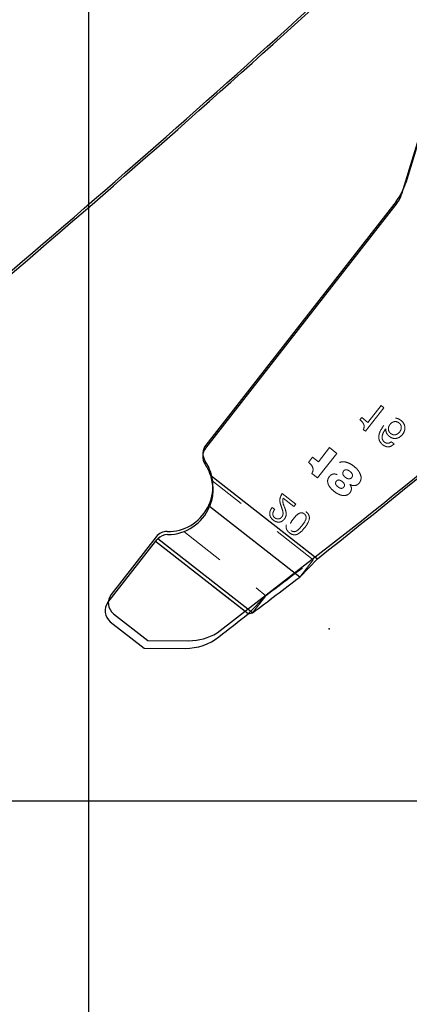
# Model space of a CAD drawing. Header units: inches. Extents: x 0.1 to 87.3, y 0.1 to 33.9.
# Tile 72 of 174: x 25.4 to 26.3, y 20 to 22.1. Entities that reach past the tile are written whole.
import ezdxf

# ---------------------------------------------------------------- set-up
doc = ezdxf.new("R2010")
doc.units = ezdxf.units.IN
doc.header["$MEASUREMENT"] = 0
doc.header["$PDSIZE"] = -1
doc.linetypes.add('CENTERX2', pattern=[0.8, 0.5, -0.1, 0.1, -0.1])
doc.linetypes.add('HIDDEN', pattern=[0.075, 0.05, -0.025])
doc.layers.add('DIMENSIONS', color=171, linetype='Continuous')
doc.styles.add('SLDTEXTSTYLE0', font='TXT', dxfattribs={"width": 0.75})
doc.dimstyles.new('SLDDIMSTYLE4', dxfattribs={"dimtxt": 0.125, "dimasz": 0.13, "dimexe": 0, "dimexo": 0.0625, "dimgap": 0.03125, "dimtad": 0, "dimtih": 1, "dimtoh": 1, "dimdec": 4, "dimrnd": 1e-09, "dimzin": 4, "dimdsep": 46, "dimtxsty": 'SLDTEXTSTYLE0', "dimsah": 1, "dimcen": 0, "dimadec": 0, "dimazin": 1, "dimtfac": 1, "dimtdec": 4, "dimtofl": 0, "dimtmove": 0, "dimatfit": 3, "dimfxl": 1, "dimfrac": 2, "dimtolj": 1, "dimtzin": 12, "dimarcsym": 0})
doc.dimstyles.new('SLDDIMSTYLE7', dxfattribs={"dimtxt": 0.125, "dimasz": 0.13, "dimexe": 0, "dimexo": 0.0625, "dimgap": 0.03125, "dimtad": 0, "dimtih": 1, "dimtoh": 1, "dimdec": 1, "dimrnd": 1e-09, "dimzin": 12, "dimdsep": 46, "dimtxsty": 'SLDTEXTSTYLE0', "dimsah": 1, "dimcen": 0.09, "dimadec": 0, "dimazin": 3, "dimtfac": 1, "dimtdec": 1, "dimtofl": 0, "dimtmove": 0, "dimatfit": 3, "dimfxl": 1, "dimfrac": 2, "dimtolj": 1, "dimtzin": 12, "dimarcsym": 0})

# ---------------------------------------------------------------- blocks, each defined once
blk = doc.blocks.new('_D_4')
at = {"layer": 'DIMENSIONS'}
for p, q in [((24.4517, 22.234), (25.6735, 15.5391)), ((26.6256, 16.0121), (26.5875, 16.0121)), ((26.5875, 16.0121), (26.5875, 15.8136)), ((27.0412, 16.0121), (27.0793, 16.0121)), ((27.0793, 16.0121), (27.0793, 15.8136)), ((26.5875, 15.8136), (26.6256, 15.8136)), ((27.0793, 15.8136), (27.0412, 15.8136)), ((25.6735, 15.5391), (25.8922, 15.5391))]:
    blk.add_line(p, q, dxfattribs=at)
blk.add_solid([(24.4517, 22.234), (24.4554, 22.1025), (24.4947, 22.1097)], dxfattribs=at)
at = {"layer": 'DIMENSIONS', "char_height": 0.125, "attachment_point": 1, "style": 'SLDTEXTSTYLE0'}
for s, insert in [('3.454', (26.6256, 15.9748)), ('%%c', (26.5313, 15.7878)), ('.1360', (26.7198, 15.7878)), ('TBD PER TAPPING UNIT', (25.9547, 15.5893)), ('SPECIFICATIONS', (26.1929, 15.3909))]:
    blk.add_mtext(s, dxfattribs=dict(at, insert=insert))
blk = doc.blocks.new('_D_10')
at = {"layer": 'DIMENSIONS'}
for p, q in [((2.8197, 20.8042), (2.8197, 14.5427)), ((48.3846, 20.3884), (48.3846, 14.5427)), ((2.8197, 14.6677), (27.4208, 14.6677)), ((48.3846, 14.6677), (27.7909, 14.6677))]:
    blk.add_line(p, q, dxfattribs=at)
for centre, start, end in [((27.6426, 14.655), 153.4349, 206.5651), ((27.569, 14.655), 333.4349, 26.5651)]:
    blk.add_arc(centre, 0.2219, start, end, dxfattribs=at)
for points in [[(2.8197, 14.6677), (2.9497, 14.6477), (2.9497, 14.6877)], [(48.3846, 14.6677), (48.2546, 14.6877), (48.2546, 14.6477)]]:
    blk.add_solid(points, dxfattribs=at)
at = {"layer": 'DIMENSIONS', "insert": (27.4442, 14.7169), "char_height": 0.125, "attachment_point": 1, "style": 'SLDTEXTSTYLE0'}
blk.add_mtext('45.6', dxfattribs=at)

msp = doc.modelspace()

# ---------------------------------------------------------------- linework, layer by layer
at = {"color": 7, "linetype": 'Continuous'}
for p, q in [((25.58457, 20.43835), (25.58457, 26.74835)), ((25.58457, 20.43835), (25.58457, 26.74835)), ((26.33105, 21.96795), (26.27649, 21.78893)), ((26.25542, 21.74841), (25.83979, 21.21642)), ((25.86466, 20.80598), (26.1569, 21.03268)), ((25.7314, 21.01599), (25.6331, 20.89016)), ((25.63827, 20.84805), (25.71356, 20.78923)), ((25.71356, 20.78923), (25.803, 20.78906)), ((25.58457, 16.36386), (25.58457, 20.59835)), ((25.58457, 20.43835), (24.15957, 20.43835)), ((27.00957, 20.43835), (25.58457, 20.43835))]:
    msp.add_line(p, q, dxfattribs=at)
at = {"color": 7, "linetype": 'CENTERX2'}
msp.add_line((25.58457, 17.28335), (25.58457, 23.59335), dxfattribs=at)
at = {"color": 7, "linetype": 'Continuous', "lineweight": 25}
for p, q in [((26.32669, 21.95858), (26.26744, 21.76417)), ((26.25733, 21.74472), (25.83939, 21.20978)), ((25.85001, 21.1506), (26.08367, 20.96805)), ((26.04526, 20.92821), (25.84794, 21.08238)), ((25.73283, 21.00933), (25.73484, 21.01165)), ((25.94194, 20.84985), (25.73484, 21.01165)), ((25.62604, 20.87266), (25.73013, 21.00589)), ((25.73013, 21.00589), (25.73283, 21.00933)), ((25.93271, 20.84762), (25.73013, 21.00589)), ((26.04526, 20.92821), (26.08367, 20.96805)), ((25.93271, 20.84762), (25.94194, 20.84985)), ((25.63121, 20.83055), (25.70548, 20.77252)), ((25.70548, 20.77252), (25.79473, 20.77235))]:
    msp.add_line(p, q, dxfattribs=at)
at = {"color": 7, "linetype": 'HIDDEN', "lineweight": 18}
for p, q in [((26.18855, 21.24653), (26.22872, 21.29794)), ((26.22256, 21.30275), (26.19378, 21.26592)), ((26.22872, 21.29794), (26.22256, 21.30275)), ((26.18043, 21.27634), (26.17658, 21.27142)), ((26.19378, 21.26592), (26.18043, 21.27634)), ((26.18384, 21.25021), (26.18855, 21.24653)), ((26.10985, 21.21081), (26.08563, 21.17981)), ((26.12593, 21.19824), (26.10985, 21.21081)), ((26.25099, 21.21888), (26.24483, 21.22369)), ((26.07304, 21.18965), (26.06434, 21.17852)), ((26.08563, 21.17981), (26.07304, 21.18965)), ((26.0839, 21.14444), (26.12593, 21.19824)), ((25.85001, 21.1506), (26.08367, 20.96805)), ((26.07123, 21.15434), (26.0839, 21.14444)), ((26.12708, 21.15189), (26.12697, 21.15175)), ((26.07456, 20.96572), (25.85319, 21.13868)), ((26.15459, 21.13017), (26.1547, 21.13031)), ((26.1547, 21.13031), (26.15459, 21.13017)), ((26.03615, 21.08725), (26.00651, 21.11042)), ((26.0091, 21.10066), (26.03241, 21.08245)), ((25.99032, 21.07583), (25.98487, 21.08008)), ((26.03241, 21.08245), (26.03615, 21.08725)), ((25.79199, 21.02741), (25.97124, 20.88736)), ((25.93271, 20.84762), (25.73013, 21.00589)), ((26.04526, 20.92821), (26.07456, 20.96572)), ((25.93271, 20.84762), (25.97124, 20.88736)), ((25.94194, 20.84985), (25.97124, 20.88736))]:
    msp.add_line(p, q, dxfattribs=at)
at = {"color": 7, "linetype": 'Continuous', "lineweight": 25}
for centre, radius, start, end in [((7.52952, 42.55726), 27.55906, 308.428925, 312.564485), ((8.95452, 42.55726), 27.55906, 308.428925, 312.564485), ((26.21005, 21.78166), 0.06, 321.99999, 343.05179), ((25.86303, 21.19131), 0.03, 141.99999, 214.11214), ((25.7567, 21.11929), 0.09843, 18.55244, 34.11214), ((25.7567, 21.11929), 0.09843, 269.89644, 337.97311), ((25.75647, 20.99086), 0.03, 89.89644, 136.13192), ((11.51506, 39.97912), 23.95963, 307.022805, 307.332906), ((25.64968, 20.85419), 0.03, 141.99999, 232), ((8.95146, 42.55334), 27.55906, 307.868489, 308.037489), ((25.79496, 20.89235), 0.12, 269.89128, 307.86849)]:
    msp.add_arc(centre, radius, start, end, dxfattribs=at)
at = {"color": 7, "linetype": 'Continuous'}
for centre, radius, start, end in [((7.52992, 42.56389), 27.55906, 308.622484, 312.564485), ((8.95492, 42.56389), 27.55906, 308.622484, 312.564485), ((26.15692, 21.82536), 0.125, 321.99999, 343.05179), ((25.86343, 21.19795), 0.03, 141.99999, 214.11214), ((25.7571, 21.12593), 0.09843, 269.08395, 34.11214), ((25.75505, 20.99752), 0.03, 89.08395, 141.99999), ((25.65674, 20.87169), 0.03, 141.99999, 232), ((25.80322, 20.90906), 0.12, 269.89128, 300.79434)]:
    msp.add_arc(centre, radius, start, end, dxfattribs=at)
at = {"color": 7, "linetype": 'HIDDEN', "lineweight": 18}
msp.add_arc((11.54436, 40.01663), 23.95963, 307.022805, 307.332906, dxfattribs=at)
for points, knots in [([(26.17658, 21.27142), (26.17843, 21.26987), (26.18194, 21.2669), (26.18503, 21.2619), (26.18584, 21.25744), (26.18546, 21.25375), (26.1844, 21.25144), (26.18384, 21.25021)], [0, 0, 0, 0, 0.292109, 0.5574083, 0.6928273, 0.8363094, 1, 1, 1, 1]), ([(26.23322, 21.25204), (26.23315, 21.25018), (26.23301, 21.24658), (26.23472, 21.24203), (26.2371, 21.23862), (26.2402, 21.23555), (26.24528, 21.232), (26.25313, 21.22996), (26.26213, 21.2324), (26.26906, 21.23828), (26.27327, 21.24521), (26.27497, 21.252), (26.27461, 21.25843), (26.27162, 21.26502), (26.26645, 21.27021), (26.26066, 21.27386), (26.255, 21.27543), (26.24964, 21.2752), (26.23954, 21.27182), (26.23361, 21.26496), (26.22884, 21.25944)], [0, 0, 0, 0, 0.04256084, 0.08228567, 0.10938321, 0.13813867, 0.18253921, 0.25116696, 0.31740476, 0.38938044, 0.45557353, 0.50135177, 0.54896332, 0.60135253, 0.6644713, 0.71493205, 0.7579565, 0.79764399, 0.83700296, 1, 1, 1, 1]), ([(26.22884, 21.25944), (26.22512, 21.25415), (26.21976, 21.24651), (26.21714, 21.23469), (26.21836, 21.2261), (26.22309, 21.21936), (26.22873, 21.21504), (26.23408, 21.21278), (26.23964, 21.21227), (26.2458, 21.21407), (26.24919, 21.21721), (26.25099, 21.21888)], [0, 0, 0, 0, 0.2540562, 0.3669436, 0.473839, 0.5893958, 0.6846762, 0.7539187, 0.8179097, 0.9034025, 1, 1, 1, 1]), ([(26.25099, 21.21888), (26.24919, 21.21721), (26.2458, 21.21407), (26.23964, 21.21227), (26.23408, 21.21278), (26.22873, 21.21504), (26.22309, 21.21936), (26.21836, 21.2261), (26.21714, 21.23469), (26.21976, 21.24651), (26.22512, 21.25415), (26.22884, 21.25944)], [0, 0, 0, 0, 0.0965975, 0.1820903, 0.2460813, 0.3153238, 0.4106042, 0.526161, 0.6330564, 0.7459438, 1, 1, 1, 1]), ([(26.24483, 21.22369), (26.24376, 21.22279), (26.2417, 21.22105), (26.23776, 21.21998), (26.23371, 21.2205), (26.2304, 21.22242), (26.22792, 21.22476), (26.22627, 21.22711), (26.22512, 21.23001), (26.22473, 21.23352), (26.22594, 21.2416), (26.22983, 21.24736), (26.23296, 21.25201)], [0, 0, 0, 0, 0.0852026, 0.1635413, 0.2422229, 0.3295004, 0.3932682, 0.4505161, 0.5041877, 0.5830146, 0.6641895, 1, 1, 1, 1]), ([(26.23296, 21.25201), (26.22983, 21.24736), (26.22594, 21.2416), (26.22473, 21.23352), (26.22512, 21.23001), (26.22627, 21.22711), (26.22792, 21.22476), (26.2304, 21.22242), (26.23371, 21.2205), (26.23776, 21.21998), (26.2417, 21.22105), (26.24376, 21.22279), (26.24483, 21.22369)], [0, 0, 0, 0, 0.3358105, 0.4169854, 0.4958123, 0.5494839, 0.6067318, 0.6704996, 0.7577771, 0.8364587, 0.9147974, 1, 1, 1, 1]), ([(26.23296, 21.25201), (26.23301, 21.25201), (26.2331, 21.25202), (26.23318, 21.25203), (26.23322, 21.25204)], [0, 0, 0, 0, 0.5600684, 1, 1, 1, 1]), ([(26.24388, 21.24161), (26.24286, 21.24252), (26.24093, 21.24425), (26.23913, 21.24763), (26.23831, 21.25178), (26.23918, 21.25674), (26.24205, 21.26169), (26.24618, 21.26566), (26.25133, 21.26785), (26.25698, 21.26766), (26.26155, 21.26523), (26.26473, 21.26205), (26.26645, 21.25875), (26.26718, 21.25466), (26.26634, 21.24984), (26.26351, 21.24498), (26.25952, 21.24101), (26.25505, 21.23882), (26.25088, 21.23849), (26.24717, 21.23937), (26.24502, 21.24083), (26.24388, 21.24161)], [0, 0, 0, 0, 0.045934, 0.0872823, 0.1268069, 0.187149, 0.2527721, 0.3177321, 0.3777264, 0.4370373, 0.5028758, 0.5473684, 0.5877572, 0.6266676, 0.6859156, 0.7489064, 0.8141625, 0.8739241, 0.912811, 0.9537154, 1, 1, 1, 1]), ([(26.06434, 21.17852), (26.06643, 21.17676), (26.07044, 21.17337), (26.07368, 21.16744), (26.07429, 21.16228), (26.07352, 21.15811), (26.07203, 21.15565), (26.07123, 21.15434)], [0, 0, 0, 0, 0.2896123, 0.5579225, 0.6944847, 0.837711, 1, 1, 1, 1]), ([(26.1547, 21.13031), (26.15641, 21.12944), (26.15976, 21.12774), (26.16546, 21.12752), (26.17088, 21.12937), (26.17531, 21.13344), (26.17829, 21.13871), (26.17931, 21.1446), (26.17826, 21.15135), (26.17463, 21.15859), (26.16795, 21.1665), (26.15887, 21.17369), (26.14803, 21.17937), (26.13784, 21.18059), (26.13052, 21.17778), (26.12621, 21.17406), (26.12325, 21.16996), (26.12149, 21.16535), (26.1217, 21.16023), (26.12401, 21.15551), (26.12611, 21.15304), (26.12708, 21.15189)], [0, 0, 0, 0, 0.0435661, 0.0851595, 0.1268544, 0.171862, 0.2198282, 0.2632613, 0.3063298, 0.3742313, 0.4458137, 0.5424151, 0.6379927, 0.7241841, 0.7669433, 0.8141442, 0.852624, 0.8818509, 0.925723, 0.9655863, 1, 1, 1, 1]), ([(26.15461, 21.15891), (26.15658, 21.15714), (26.15946, 21.15453), (26.16059, 21.15006), (26.16005, 21.14758), (26.15885, 21.14561), (26.15704, 21.14381), (26.15461, 21.14262), (26.15162, 21.14238), (26.14814, 21.14346), (26.14462, 21.14578), (26.1415, 21.14863), (26.13951, 21.15171), (26.13889, 21.15473), (26.1394, 21.15747), (26.14073, 21.15973), (26.14236, 21.16139), (26.1446, 21.16254), (26.14921, 21.16258), (26.15241, 21.1604), (26.15461, 21.15891)], [0, 0, 0, 0, 0.1230751, 0.1802758, 0.20935, 0.2416582, 0.2887142, 0.3290932, 0.3676445, 0.4290832, 0.4983441, 0.5668972, 0.6296626, 0.6692613, 0.7106856, 0.7593707, 0.79166, 0.8205858, 0.8770758, 1, 1, 1, 1]), ([(26.15461, 21.15891), (26.15241, 21.1604), (26.14921, 21.16258), (26.1446, 21.16254), (26.14236, 21.16139), (26.14073, 21.15973), (26.1394, 21.15747), (26.13889, 21.15473), (26.13951, 21.15171), (26.1415, 21.14863), (26.14462, 21.14578), (26.14814, 21.14346), (26.15162, 21.14238), (26.15461, 21.14262), (26.15704, 21.14381), (26.15885, 21.14561), (26.16005, 21.14758), (26.16059, 21.15006), (26.15946, 21.15453), (26.15658, 21.15714), (26.15461, 21.15891)], [0, 0, 0, 0, 0.1229242, 0.1794142, 0.20834, 0.2406293, 0.2893144, 0.3307387, 0.3703374, 0.4331028, 0.5016559, 0.5709168, 0.6323555, 0.6709068, 0.7112858, 0.7583418, 0.79065, 0.8197242, 0.8769249, 1, 1, 1, 1]), ([(26.10946, 21.14726), (26.10839, 21.14563), (26.10638, 21.14256), (26.10566, 21.13711), (26.10666, 21.13197), (26.10975, 21.12551), (26.11606, 21.1181), (26.12462, 21.11147), (26.13323, 21.10726), (26.14052, 21.10575), (26.14692, 21.10643), (26.15199, 21.10905), (26.15525, 21.11266), (26.15713, 21.11636), (26.15794, 21.11997), (26.1578, 21.1236), (26.15675, 21.12714), (26.15532, 21.12915), (26.15459, 21.13017)], [0, 0, 0, 0, 0.0601742, 0.1139224, 0.1670894, 0.2223053, 0.3364473, 0.4682676, 0.5592257, 0.6343925, 0.6985377, 0.7569221, 0.8088663, 0.8482647, 0.8861166, 0.9233231, 0.9608838, 1, 1, 1, 1]), ([(26.15459, 21.13017), (26.15532, 21.12915), (26.15675, 21.12714), (26.1578, 21.1236), (26.15794, 21.11997), (26.15713, 21.11636), (26.15525, 21.11266), (26.15199, 21.10905), (26.14692, 21.10643), (26.14052, 21.10575), (26.13323, 21.10726), (26.12462, 21.11147), (26.11606, 21.1181), (26.10975, 21.12551), (26.10666, 21.13197), (26.10566, 21.13711), (26.10638, 21.14256), (26.10839, 21.14563), (26.10946, 21.14726)], [0, 0, 0, 0, 0.03911618, 0.07667694, 0.11388344, 0.15173535, 0.19113374, 0.24307793, 0.30146232, 0.3656075, 0.44077433, 0.53173239, 0.66355275, 0.77769466, 0.83291064, 0.88607762, 0.93982578, 1, 1, 1, 1]), ([(26.12697, 21.15175), (26.1251, 21.15241), (26.12159, 21.15364), (26.11641, 21.1529), (26.11236, 21.15058), (26.11046, 21.1484), (26.10946, 21.14726)], [0, 0, 0, 0, 0.2998288, 0.5610359, 0.7692205, 1, 1, 1, 1]), ([(26.14142, 21.12477), (26.14093, 21.12421), (26.14004, 21.12318), (26.13837, 21.12217), (26.13665, 21.12175), (26.1343, 21.12186), (26.13141, 21.12304), (26.12831, 21.12521), (26.12549, 21.12769), (26.12377, 21.13022), (26.1232, 21.13242), (26.12325, 21.13414), (26.12385, 21.13593), (26.1249, 21.13757), (26.12622, 21.13894), (26.12821, 21.14006), (26.13111, 21.14025), (26.13441, 21.13907), (26.13844, 21.13642), (26.14161, 21.13325), (26.14279, 21.12983), (26.1429, 21.12811), (26.14248, 21.12633), (26.14179, 21.12531), (26.14142, 21.12477)], [0, 0, 0, 0, 0.03804312, 0.0702988, 0.09971205, 0.12878235, 0.1907664, 0.25851785, 0.32508058, 0.38508022, 0.41329483, 0.44194442, 0.47327272, 0.50982989, 0.54223234, 0.57118915, 0.62668348, 0.68650054, 0.74990542, 0.8778239, 0.90727495, 0.9360894, 0.96609767, 1, 1, 1, 1]), ([(26.14142, 21.12477), (26.14179, 21.12531), (26.14248, 21.12633), (26.1429, 21.12811), (26.14279, 21.12983), (26.14161, 21.13325), (26.13844, 21.13642), (26.13441, 21.13907), (26.13111, 21.14025), (26.12821, 21.14006), (26.12622, 21.13894), (26.1249, 21.13757), (26.12385, 21.13593), (26.12325, 21.13414), (26.1232, 21.13242), (26.12377, 21.13022), (26.12549, 21.12769), (26.12831, 21.12521), (26.13141, 21.12304), (26.1343, 21.12186), (26.13665, 21.12175), (26.13837, 21.12217), (26.14004, 21.12318), (26.14093, 21.12421), (26.14142, 21.12477)], [0, 0, 0, 0, 0.0339023, 0.0639106, 0.0927251, 0.1221761, 0.2500946, 0.3134995, 0.3733165, 0.4288109, 0.4577677, 0.4901701, 0.5267273, 0.5580556, 0.5867052, 0.6149198, 0.6749194, 0.7414822, 0.8092336, 0.8712177, 0.900288, 0.9297012, 0.9619569, 1, 1, 1, 1]), ([(26.00651, 21.11042), (26.00486, 21.10753), (26.00189, 21.10232), (26.00111, 21.09207), (26.00338, 21.08572), (26.00475, 21.08188)], [0, 0, 0, 0, 0.3295819, 0.5950796, 1, 1, 1, 1]), ([(26.01248, 21.07873), (26.01074, 21.0829), (26.00838, 21.08851), (26.00749, 21.09625), (26.00857, 21.0992), (26.0091, 21.10066)], [0, 0, 0, 0, 0.5926433, 0.7984397, 1, 1, 1, 1]), ([(25.98487, 21.08008), (25.98361, 21.07842), (25.98119, 21.07522), (25.97935, 21.06961), (25.97931, 21.06395), (25.98163, 21.0575), (25.98704, 21.0519), (25.99388, 21.04842), (26.00025, 21.04778), (26.00583, 21.04936), (26.01049, 21.05309), (26.01486, 21.05933), (26.016, 21.0688), (26.01366, 21.0754), (26.01248, 21.07873)], [0, 0, 0, 0, 0.0743826, 0.1424105, 0.2071987, 0.2731209, 0.3825176, 0.4765258, 0.5418972, 0.6069945, 0.6782187, 0.7513393, 0.8746758, 1, 1, 1, 1]), ([(26.00475, 21.08188), (26.00562, 21.07949), (26.0072, 21.07522), (26.00872, 21.06913), (26.00843, 21.064), (26.00654, 21.06015), (26.00424, 21.05734), (26.00136, 21.0556), (25.9983, 21.05491), (25.99515, 21.05518), (25.99201, 21.05638), (25.98906, 21.05852), (25.98684, 21.06166), (25.98607, 21.0654), (25.98669, 21.07047), (25.98886, 21.07367), (25.99032, 21.07583)], [0, 0, 0, 0, 0.1243799, 0.2224036, 0.305054, 0.3687677, 0.4288904, 0.4801813, 0.5298129, 0.5800076, 0.6321738, 0.6921497, 0.7557326, 0.8149479, 0.8750159, 1, 1, 1, 1]), ([(26.05867, 21.0709), (26.05701, 21.07206), (26.05395, 21.07417), (26.04876, 21.07549), (26.04395, 21.07509), (26.03494, 21.07138), (26.02542, 21.05973), (26.01641, 21.04767), (26.01498, 21.03801), (26.01574, 21.03323), (26.01831, 21.02855), (26.02248, 21.02457), (26.02735, 21.02149), (26.03251, 21.02013), (26.03733, 21.02055), (26.04636, 21.02427), (26.05587, 21.03593), (26.06488, 21.04799), (26.0663, 21.05762), (26.06553, 21.06239), (26.063, 21.06711), (26.0602, 21.06956), (26.05867, 21.0709)], [0, 0, 0, 0, 0.037855, 0.0694031, 0.0982629, 0.1271163, 0.2497177, 0.3728174, 0.4017059, 0.4305796, 0.4621307, 0.4999858, 0.5378531, 0.5694093, 0.5982836, 0.6271708, 0.7502681, 0.8728672, 0.9017193, 0.9305796, 0.9621329, 1, 1, 1, 1]), ([(26.02635, 21.02953), (26.02537, 21.03043), (26.02354, 21.03212), (26.02226, 21.03561), (26.0223, 21.03912), (26.02432, 21.04619), (26.03128, 21.0551), (26.03824, 21.06402), (26.04463, 21.0677), (26.04804, 21.06861), (26.0517, 21.06817), (26.05503, 21.06624), (26.05771, 21.06348), (26.05902, 21.06003), (26.05897, 21.0565), (26.05694, 21.04941), (26.04997, 21.0405), (26.04301, 21.03159), (26.03664, 21.02792), (26.03324, 21.02703), (26.02954, 21.02743), (26.02747, 21.0288), (26.02635, 21.02953)], [0, 0, 0, 0, 0.0337148, 0.062994, 0.0919859, 0.1226946, 0.2496152, 0.377226, 0.4079864, 0.4370006, 0.466285, 0.5, 0.533715, 0.5629994, 0.5920136, 0.622774, 0.7503848, 0.8773054, 0.9080141, 0.937006, 0.9662852, 1, 1, 1, 1])]:
    msp.add_open_spline(points, degree=3, knots=knots, dxfattribs=at)
at = {"color": 7, "linetype": 'Continuous', "lineweight": 25}
msp.add_open_spline([(25.85001, 21.1506), (25.85237, 21.14065), (25.85711, 21.1207), (25.85336, 21.09699), (25.84899, 21.0852), (25.84794, 21.08238)], degree=3, knots=[0, 0, 0, 0, 0.431234, 0.8635198, 1, 1, 1, 1], dxfattribs=at)
at = {"color": 7, "linetype": 'Continuous'}
msp.add_point((26.10957, 20.81535), dxfattribs=at)

# ---------------------------------------------------------------- dimensions: what is measured, and where the dimension line sits
at = {"layer": 'DIMENSIONS'}
dim = msp.add_diameter_dim_2p(p1=(24.42728, 22.3678), p2=(24.4517, 22.23401), text='<>\\PTBD PER TAPPING UNIT\\PSPECIFICATIONS', dimstyle='SLDDIMSTYLE4', dxfattribs=at)
dim.commit()
dim.dimension.update_dxf_attribs({"geometry": '_D_4', "text_midpoint": (26.83338, 15.63361), "dimtype": 163})
dim = msp.add_linear_dim(base=(2.81968, 14.66772), p1=(48.38457, 20.43835), p2=(2.81968, 20.85419), angle=0, text='(<>)', dimstyle='SLDDIMSTYLE7', dxfattribs=at)
dim.commit()
dim.dimension.update_dxf_attribs({"geometry": '_D_10', "text_midpoint": (27.60583, 14.66772), "dimtype": 160})

doc.saveas('drawing.dxf')
